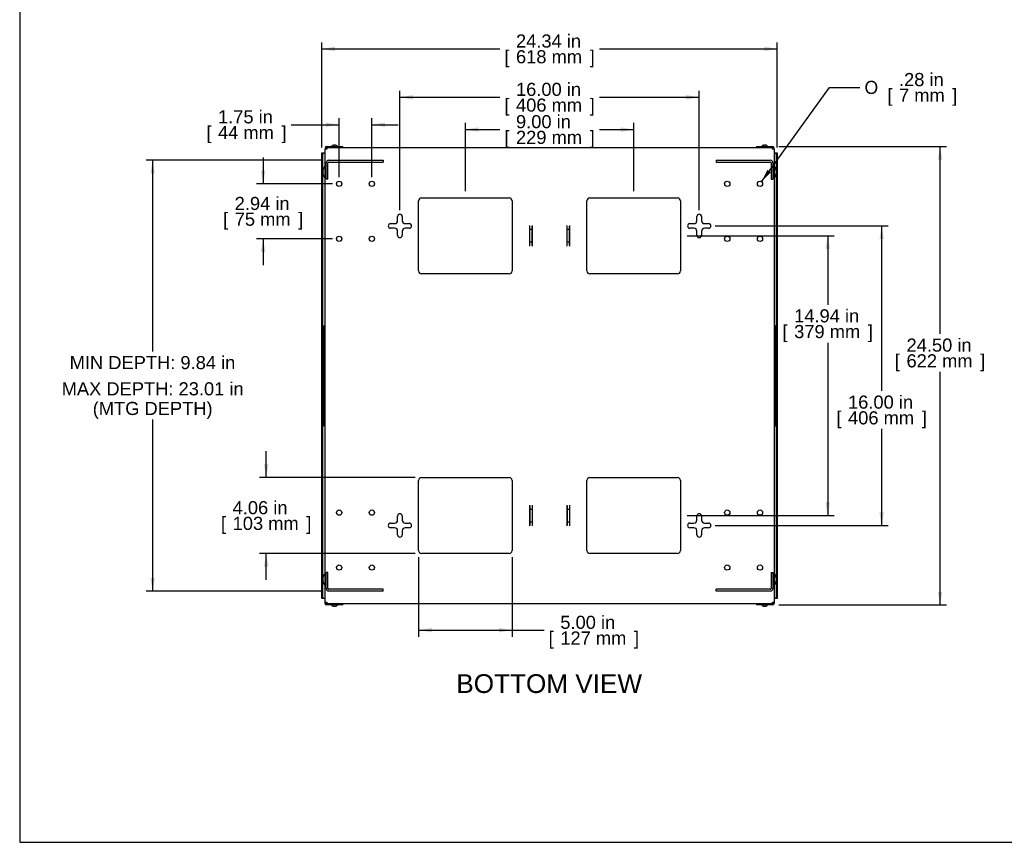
# Model space of a CAD drawing. Header units: inches. Extents: x 0 to 100, y 0 to 75.
# Tile 1 of 14: x 0 to 53, y 0 to 44. Entities that reach past the tile are written whole.
import ezdxf
from ezdxf import colors
from ezdxf.entities.mleader import LeaderData, LeaderLine
from ezdxf.enums import TextEntityAlignment as Align
from ezdxf.lldxf.tags import DXFTag
from ezdxf.math import Vec2, Vec3

# ---------------------------------------------------------------- set-up
doc = ezdxf.new("R2010")
doc.units = ezdxf.units.IN
doc.header["$MEASUREMENT"] = 0
for name, color, linetype in [('COM57176-23', 7, 'Continuous'), ('COM57177-2', 7, 'Continuous'), ('COM57179-3S', 7, 'Continuous'), ('Default', 7, 'Continuous'), ('HAN13044', 7, 'Continuous'), ('SCS19417', 7, 'Continuous'), ('SCS19496', 7, 'Continuous')]:
    doc.layers.add(name, color=color, linetype=linetype)
doc.styles.add('SEACAD_Arial', font='arial.ttf')
doc.styles.add('SEACAD_Solid_Edge_ANSI1_Symbols', font='txt')
tags = doc.linetypes.add('HIDDEN2', pattern=[0.1875, 0.125, -0.0625]).pattern_tags.tags
tags[6:7] = [DXFTag(74, 4), DXFTag(75, 0), DXFTag(340, '0'), DXFTag(46, 0.0), DXFTag(50, 0.0), DXFTag(44, 0.0), DXFTag(45, 0.0)]
tags[4:5] = [DXFTag(74, 4), DXFTag(75, 0), DXFTag(340, '0'), DXFTag(46, 0.0), DXFTag(50, 0.0), DXFTag(44, 0.0), DXFTag(45, 0.0)]
doc.dimstyles.new('WEB', dxfattribs={"dimtxt": 0.7, "dimasz": 0.7, "dimexe": 0.35, "dimexo": 0.35, "dimgap": 0.175, "dimtad": 0, "dimtih": 1, "dimtoh": 1, "dimzin": 4, "dimdsep": 46, "dimtxsty": 'SEACAD_Arial', "dimblk1": '_SE_FILLED', "dimblk2": '_SE_FILLED', "dimsah": 1, "dimcen": 0.35, "dimadec": 0, "dimazin": 0, "dimtfac": 0.8, "dimtdec": 0, "dimtofl": 0, "dimtmove": 0, "dimatfit": 3, "dimfxl": 1, "dimtolj": 1, "dimtzin": 4, "dimarcsym": 0})

# ---------------------------------------------------------------- blocks, each defined once
blk = doc.blocks.new('SE4')
at = {"layer": 'COM57176-23', "color": 7, "linetype": 'Continuous'}
for p, q in [((16.328, 37.092), (16.328, 37.034)), ((16.414, 37.034), (16.328, 37.034)), ((16.328, 12.822), (16.328, 37.034)), ((16.385, 37.092), (16.385, 37.034)), ((16.414, 37.178), (17.24, 37.178)), ((16.414, 37.121), (17.24, 37.121)), ((16.414, 37.12), (16.414, 37.034)), ((16.414, 37.12), (40.242, 37.12)), ((17.24, 37.178), (17.24, 37.121)), ((39.416, 37.178), (39.416, 37.121)), ((39.416, 37.178), (40.242, 37.178)), ((39.416, 37.121), (40.242, 37.121)), ((40.242, 37.034), (40.242, 37.12)), ((40.328, 37.034), (40.242, 37.034)), ((40.271, 37.034), (40.271, 37.092)), ((40.328, 37.034), (40.328, 37.092)), ((40.328, 37.034), (40.328, 12.822)), ((21.328, 30.525), (21.328, 34.271)), ((21.485, 34.428), (26.171, 34.428)), ((26.328, 34.271), (26.328, 30.525)), ((30.328, 30.525), (30.328, 34.271)), ((30.485, 34.428), (35.171, 34.428)), ((35.328, 34.271), (35.328, 30.525)), ((20.203, 33.21), (20.203, 33.428)), ((20.453, 33.428), (20.453, 33.21)), ((36.203, 33.21), (36.203, 33.428)), ((36.453, 33.428), (36.453, 33.21)), ((19.828, 33.053), (20.046, 33.053)), ((20.046, 32.803), (19.828, 32.803)), ((20.203, 32.428), (20.203, 32.646)), ((20.453, 32.646), (20.453, 32.428)), ((20.61, 33.053), (20.828, 33.053)), ((20.828, 32.803), (20.61, 32.803)), ((27.265, 32.951), (27.265, 32.951)), ((27.265, 31.844), (27.265, 32.951)), ((27.265, 32.911), (27.265, 32.951)), ((27.265, 32.738), (27.265, 32.911)), ((27.265, 32.058), (27.265, 32.738)), ((27.39, 32.738), (27.265, 32.738)), ((27.39, 32.951), (27.39, 31.844)), ((27.39, 32.951), (27.39, 32.951)), ((27.39, 32.951), (27.39, 32.911)), ((27.39, 32.738), (27.39, 32.911)), ((27.39, 32.058), (27.39, 32.738)), ((29.265, 32.951), (29.265, 32.951)), ((29.265, 31.844), (29.265, 32.951)), ((29.265, 32.911), (29.265, 32.951)), ((29.265, 32.738), (29.265, 32.911)), ((29.265, 32.058), (29.265, 32.738)), ((29.39, 32.738), (29.265, 32.738)), ((29.39, 32.951), (29.39, 31.844)), ((29.39, 32.951), (29.39, 32.951)), ((29.39, 32.951), (29.39, 32.911)), ((29.39, 32.738), (29.39, 32.911)), ((29.39, 32.058), (29.39, 32.738)), ((35.828, 33.053), (36.046, 33.053)), ((36.046, 32.803), (35.828, 32.803)), ((36.203, 32.428), (36.203, 32.646)), ((36.453, 32.646), (36.453, 32.428)), ((36.61, 33.053), (36.828, 33.053)), ((36.828, 32.803), (36.61, 32.803)), ((27.39, 32.058), (27.265, 32.058)), ((27.265, 31.884), (27.265, 32.058)), ((27.265, 31.844), (27.265, 31.884)), ((27.265, 31.844), (27.265, 31.844)), ((27.39, 31.884), (27.39, 32.058)), ((27.39, 31.884), (27.39, 31.844)), ((27.39, 31.844), (27.39, 31.844)), ((29.39, 32.058), (29.265, 32.058)), ((29.265, 31.884), (29.265, 32.058)), ((29.265, 31.844), (29.265, 31.884)), ((29.265, 31.844), (29.265, 31.844)), ((29.39, 31.884), (29.39, 32.058)), ((29.39, 31.884), (29.39, 31.844)), ((29.39, 31.844), (29.39, 31.844)), ((26.171, 30.368), (21.485, 30.368)), ((35.171, 30.368), (30.485, 30.368)), ((21.485, 19.488), (26.171, 19.488)), ((30.485, 19.488), (35.171, 19.488)), ((21.328, 15.585), (21.328, 19.331)), ((26.328, 19.331), (26.328, 15.585)), ((30.328, 15.585), (30.328, 19.331)), ((35.328, 19.331), (35.328, 15.585)), ((27.265, 18.011), (27.265, 18.011)), ((27.265, 16.904), (27.265, 18.011)), ((27.265, 17.971), (27.265, 18.011)), ((27.265, 17.971), (27.265, 17.798)), ((27.39, 18.011), (27.39, 16.904)), ((27.39, 18.011), (27.39, 18.011)), ((27.39, 18.011), (27.39, 17.971)), ((27.39, 17.971), (27.39, 17.798)), ((29.265, 18.011), (29.265, 18.011)), ((29.265, 16.904), (29.265, 18.011)), ((29.265, 17.971), (29.265, 18.011)), ((29.265, 17.971), (29.265, 17.798)), ((29.39, 18.011), (29.39, 16.904)), ((29.39, 18.011), (29.39, 18.011)), ((29.39, 18.011), (29.39, 17.971)), ((29.39, 17.971), (29.39, 17.798)), ((20.203, 17.21), (20.203, 17.428)), ((20.453, 17.428), (20.453, 17.21)), ((27.265, 17.798), (27.39, 17.798)), ((27.265, 17.798), (27.265, 17.118)), ((27.39, 17.798), (27.39, 17.118)), ((29.265, 17.798), (29.39, 17.798)), ((29.265, 17.798), (29.265, 17.118)), ((29.39, 17.798), (29.39, 17.118)), ((36.203, 17.21), (36.203, 17.428)), ((36.453, 17.428), (36.453, 17.21)), ((19.828, 17.053), (20.046, 17.053)), ((20.61, 17.053), (20.828, 17.053)), ((27.265, 17.118), (27.39, 17.118)), ((27.265, 17.118), (27.265, 16.944)), ((27.265, 16.904), (27.265, 16.944)), ((27.265, 16.904), (27.265, 16.904)), ((27.39, 17.118), (27.39, 16.944)), ((27.39, 16.944), (27.39, 16.904)), ((27.39, 16.904), (27.39, 16.904)), ((29.265, 17.118), (29.39, 17.118)), ((29.265, 17.118), (29.265, 16.944)), ((29.265, 16.904), (29.265, 16.944)), ((29.265, 16.904), (29.265, 16.904)), ((29.39, 17.118), (29.39, 16.944)), ((29.39, 16.944), (29.39, 16.904)), ((29.39, 16.904), (29.39, 16.904)), ((35.828, 17.053), (36.046, 17.053)), ((36.61, 17.053), (36.828, 17.053)), ((20.046, 16.803), (19.828, 16.803)), ((20.203, 16.428), (20.203, 16.646)), ((20.453, 16.646), (20.453, 16.428)), ((20.828, 16.803), (20.61, 16.803)), ((36.046, 16.803), (35.828, 16.803)), ((36.203, 16.428), (36.203, 16.646)), ((36.453, 16.646), (36.453, 16.428)), ((36.828, 16.803), (36.61, 16.803)), ((26.171, 15.428), (21.485, 15.428)), ((35.171, 15.428), (30.485, 15.428)), ((16.328, 12.822), (16.414, 12.822)), ((16.328, 12.764), (16.328, 12.822)), ((16.385, 12.764), (16.385, 12.822)), ((16.414, 12.822), (16.414, 12.736)), ((40.242, 12.736), (16.414, 12.736)), ((17.24, 12.735), (16.414, 12.735)), ((17.24, 12.678), (16.414, 12.678)), ((17.24, 12.678), (17.24, 12.735)), ((40.242, 12.735), (39.416, 12.735)), ((39.416, 12.678), (39.416, 12.735)), ((40.242, 12.678), (39.416, 12.678)), ((40.242, 12.822), (40.328, 12.822)), ((40.242, 12.736), (40.242, 12.822)), ((40.271, 12.822), (40.271, 12.764)), ((40.328, 12.822), (40.328, 12.764))]:
    blk.add_line(p, q, dxfattribs=at)
for centre in [(17.078, 35.178), (18.828, 35.178), (37.828, 35.178), (39.578, 35.178), (17.078, 32.24), (18.828, 32.24), (37.828, 32.24), (39.578, 32.24), (17.078, 17.615), (18.828, 17.615), (37.828, 17.615), (39.578, 17.615), (17.078, 14.678), (18.828, 14.678), (37.828, 14.678), (39.578, 14.678)]:
    blk.add_circle(centre, 0.141, dxfattribs=at)
for centre, radius, start, end in [((16.414, 37.092), 0.086, 90, 180), ((16.414, 37.092), 0.029, 90, 180), ((17.211, 37.092), 0.029, 74.9098, 90), ((17.211, 37.092), 0.086, 19.0008, 70.2931), ((39.445, 37.092), 0.086, 109.7069, 160.9992), ((39.445, 37.092), 0.029, 90, 105.0902), ((40.242, 37.092), 0.086, 0, 90), ((40.242, 37.092), 0.029, 0, 90), ((21.485, 34.271), 0.157, 90, 180), ((26.171, 34.271), 0.157, 0, 90), ((30.485, 34.271), 0.157, 90, 180), ((35.171, 34.271), 0.157, 0, 90), ((20.046, 33.21), 0.157, 270, 0), ((20.328, 33.428), 0.125, 0, 180), ((20.61, 33.21), 0.157, 180, 270), ((36.046, 33.21), 0.157, 270, 0), ((36.328, 33.428), 0.125, 0, 180), ((36.61, 33.21), 0.157, 180, 270), ((19.828, 32.928), 0.125, 90, 270), ((20.046, 32.646), 0.157, 0, 90), ((20.61, 32.646), 0.157, 90, 180), ((20.828, 32.928), 0.125, 270, 90), ((35.828, 32.928), 0.125, 90, 270), ((36.046, 32.646), 0.157, 0, 90), ((36.61, 32.646), 0.157, 90, 180), ((36.828, 32.928), 0.125, 270, 90), ((20.328, 32.428), 0.125, 180, 0), ((36.328, 32.428), 0.125, 180, 0), ((21.485, 30.525), 0.157, 180, 270), ((26.171, 30.525), 0.157, 270, 0), ((30.485, 30.525), 0.157, 180, 270), ((35.171, 30.525), 0.157, 270, 0), ((21.485, 19.331), 0.157, 90, 180), ((26.171, 19.331), 0.157, 0, 90), ((30.485, 19.331), 0.157, 90, 180), ((35.171, 19.331), 0.157, 0, 90), ((20.328, 17.428), 0.125, 0, 180), ((36.328, 17.428), 0.125, 0, 180), ((19.828, 16.928), 0.125, 90, 270), ((20.046, 17.21), 0.157, 270, 0), ((20.61, 17.21), 0.157, 180, 270), ((20.828, 16.928), 0.125, 270, 90), ((35.828, 16.928), 0.125, 90, 270), ((36.046, 17.21), 0.157, 270, 0), ((36.61, 17.21), 0.157, 180, 270), ((36.828, 16.928), 0.125, 270, 90), ((20.046, 16.646), 0.157, 0, 90), ((20.328, 16.428), 0.125, 180, 0), ((20.61, 16.646), 0.157, 90, 180), ((36.046, 16.646), 0.157, 0, 90), ((36.328, 16.428), 0.125, 180, 0), ((36.61, 16.646), 0.157, 90, 180), ((21.485, 15.585), 0.157, 180, 270), ((26.171, 15.585), 0.157, 270, 0), ((30.485, 15.585), 0.157, 180, 270), ((35.171, 15.585), 0.157, 270, 0), ((16.414, 12.764), 0.086, 180, 270), ((16.414, 12.764), 0.029, 180, 270), ((17.211, 12.764), 0.029, 270, 285.0902), ((17.211, 12.764), 0.086, 289.7069, 340.9992), ((39.445, 12.764), 0.086, 199.0008, 250.2931), ((39.445, 12.764), 0.029, 254.9098, 270), ((40.242, 12.764), 0.029, 270, 0), ((40.242, 12.764), 0.086, 270, 0)]:
    blk.add_arc(centre, radius, start, end, dxfattribs=at)
at = {"layer": 'COM57177-2', "color": 7, "linetype": 'Continuous'}
for p, q in [((16.156, 36.765), (16.156, 36.827)), ((16.156, 36.827), (16.213, 36.827)), ((16.156, 13.091), (16.156, 36.765)), ((16.213, 36.827), (16.242, 36.827)), ((16.213, 36.827), (16.213, 36.765)), ((16.213, 35.896), (16.213, 36.765)), ((16.242, 36.827), (16.328, 36.827)), ((40.328, 36.827), (40.414, 36.827)), ((40.414, 36.827), (40.443, 36.827)), ((40.443, 36.765), (40.443, 36.827)), ((40.443, 36.827), (40.5, 36.827)), ((40.443, 36.765), (40.443, 35.896)), ((40.5, 36.827), (40.5, 36.765)), ((40.5, 36.765), (40.5, 13.091)), ((16.213, 14.132), (16.213, 35.723)), ((40.443, 35.723), (40.443, 14.132)), ((16.213, 13.091), (16.213, 13.959)), ((40.443, 13.959), (40.443, 13.091)), ((16.156, 13.028), (16.156, 13.091)), ((16.213, 13.028), (16.156, 13.028)), ((16.213, 13.091), (16.213, 13.028)), ((16.242, 13.028), (16.213, 13.028)), ((16.328, 13.028), (16.242, 13.028)), ((40.414, 13.028), (40.328, 13.028)), ((40.443, 13.028), (40.414, 13.028)), ((40.443, 13.028), (40.443, 13.091)), ((40.5, 13.028), (40.443, 13.028)), ((40.5, 13.091), (40.5, 13.028))]:
    blk.add_line(p, q, dxfattribs=at)
at = {"layer": 'COM57179-3S', "color": 7, "linetype": 'HIDDEN2'}
for p, q in [((16.528, 36.435), (19.423, 36.435)), ((16.528, 36.34), (19.423, 36.34)), ((19.423, 36.435), (19.423, 36.34)), ((37.233, 36.435), (37.233, 36.34)), ((37.233, 36.435), (40.128, 36.435)), ((37.233, 36.34), (40.128, 36.34)), ((16.385, 35.435), (16.385, 36.292)), ((16.48, 35.435), (16.48, 36.292)), ((40.176, 36.292), (40.176, 35.435)), ((40.271, 36.292), (40.271, 35.435)), ((16.48, 35.435), (16.385, 35.435)), ((40.176, 35.435), (40.271, 35.435)), ((16.48, 14.421), (16.385, 14.421)), ((16.385, 13.564), (16.385, 14.421)), ((16.48, 13.564), (16.48, 14.421)), ((40.176, 14.421), (40.176, 13.564)), ((40.176, 14.421), (40.271, 14.421)), ((40.271, 14.421), (40.271, 13.564)), ((19.423, 13.516), (16.528, 13.516)), ((19.423, 13.421), (16.528, 13.421)), ((19.423, 13.421), (19.423, 13.516)), ((40.128, 13.516), (37.233, 13.516)), ((37.233, 13.421), (37.233, 13.516)), ((40.128, 13.421), (37.233, 13.421))]:
    blk.add_line(p, q, dxfattribs=at)
for centre, radius, start, end in [((16.528, 36.292), 0.143, 90, 180), ((16.528, 36.292), 0.048, 90, 180), ((40.128, 36.292), 0.143, 0, 90), ((40.128, 36.292), 0.048, 0, 90), ((16.528, 13.564), 0.143, 180, 270), ((16.528, 13.564), 0.048, 180, 270), ((40.128, 13.564), 0.048, 270, 0), ((40.128, 13.564), 0.143, 270, 360)]:
    blk.add_arc(centre, radius, start, end, dxfattribs=at)
at = {"layer": 'HAN13044', "color": 7, "linetype": 'Continuous'}
for p, q in [((16.291, 27.615), (16.253, 27.577)), ((16.253, 22.278), (16.253, 27.577)), ((16.328, 27.615), (16.291, 27.615)), ((16.291, 27.615), (16.291, 22.24)), ((40.328, 27.615), (40.365, 27.615)), ((40.365, 22.24), (40.365, 27.615)), ((40.365, 27.615), (40.403, 27.577)), ((40.403, 27.577), (40.403, 22.278)), ((16.291, 22.24), (16.253, 22.278)), ((16.328, 22.24), (16.291, 22.24)), ((40.328, 22.24), (40.365, 22.24)), ((40.365, 22.24), (40.403, 22.278))]:
    blk.add_line(p, q, dxfattribs=at)
at = {"layer": 'SCS19417', "color": 7, "linetype": 'Continuous'}
for p, q in [((16.706, 37.213), (16.703, 37.213)), ((16.703, 37.213), (16.703, 37.186)), ((16.706, 37.213), (16.706, 37.213)), ((16.759, 37.121), (16.759, 37.12)), ((16.809, 37.263), (16.809, 37.245)), ((16.846, 37.245), (16.846, 37.263)), ((16.897, 37.12), (16.897, 37.121)), ((16.95, 37.213), (16.953, 37.213)), ((16.95, 37.213), (16.95, 37.213)), ((16.953, 37.186), (16.953, 37.213)), ((39.706, 37.213), (39.703, 37.213)), ((39.703, 37.213), (39.703, 37.186)), ((39.706, 37.213), (39.706, 37.213)), ((39.759, 37.121), (39.759, 37.12)), ((39.809, 37.263), (39.809, 37.245)), ((39.846, 37.245), (39.846, 37.263)), ((39.897, 37.12), (39.897, 37.121)), ((39.95, 37.213), (39.953, 37.213)), ((39.95, 37.213), (39.95, 37.213)), ((39.953, 37.186), (39.953, 37.213)), ((16.703, 12.67), (16.703, 12.643)), ((16.706, 12.643), (16.703, 12.643)), ((16.706, 12.642), (16.706, 12.643)), ((16.759, 12.736), (16.759, 12.735)), ((16.897, 12.735), (16.897, 12.736)), ((16.95, 12.643), (16.953, 12.643)), ((16.95, 12.642), (16.95, 12.643)), ((16.953, 12.643), (16.953, 12.67)), ((39.703, 12.67), (39.703, 12.643)), ((39.706, 12.643), (39.703, 12.643)), ((39.706, 12.642), (39.706, 12.643)), ((39.759, 12.736), (39.759, 12.735)), ((39.897, 12.735), (39.897, 12.736)), ((39.95, 12.643), (39.953, 12.643)), ((39.95, 12.642), (39.95, 12.643)), ((39.953, 12.643), (39.953, 12.67)), ((16.809, 12.61), (16.809, 12.592)), ((16.846, 12.592), (16.846, 12.61)), ((39.809, 12.61), (39.809, 12.592)), ((39.846, 12.592), (39.846, 12.61))]:
    blk.add_line(p, q, dxfattribs=at)
at = {"layer": 'SCS19417', "color": 7, "linetype": 'HIDDEN2'}
for p, q in [((16.778, 37.121), (16.778, 37.12)), ((16.878, 37.121), (16.878, 37.12)), ((39.778, 37.121), (39.778, 37.12)), ((39.878, 37.121), (39.878, 37.12)), ((16.778, 12.735), (16.778, 12.736)), ((16.878, 12.735), (16.878, 12.736)), ((39.778, 12.735), (39.778, 12.736)), ((39.878, 12.735), (39.878, 12.736))]:
    blk.add_line(p, q, dxfattribs=at)
at = {"layer": 'SCS19417', "color": 7, "linetype": 'Continuous'}
for centre, start, end in [((16.711, 37.186), 180, 270), ((16.945, 37.186), 270, 0), ((39.711, 37.186), 180, 270), ((39.945, 37.186), 270, 0), ((16.711, 12.67), 90, 180), ((16.945, 12.67), 0, 90), ((39.711, 12.67), 90, 180), ((39.945, 12.67), 0, 90)]:
    blk.add_arc(centre, 0.008, start, end, dxfattribs=at)
for points in [[(16.706, 37.213), (16.706, 37.216), (16.707, 37.219), (16.709, 37.221)], [(16.946, 37.221), (16.948, 37.219), (16.95, 37.216), (16.95, 37.213)], [(39.706, 37.213), (39.706, 37.216), (39.707, 37.219), (39.709, 37.221)], [(39.946, 37.221), (39.948, 37.219), (39.95, 37.216), (39.95, 37.213)], [(16.709, 12.634), (16.707, 12.636), (16.706, 12.639), (16.706, 12.642)], [(16.95, 12.642), (16.95, 12.639), (16.948, 12.636), (16.946, 12.634)], [(39.709, 12.634), (39.707, 12.636), (39.706, 12.639), (39.706, 12.642)], [(39.95, 12.642), (39.95, 12.639), (39.948, 12.636), (39.946, 12.634)]]:
    blk.add_open_spline(points, degree=3, dxfattribs=at)
for points, knots in [([(16.709, 37.221), (16.716, 37.227), (16.723, 37.233), (16.739, 37.243), (16.747, 37.247), (16.764, 37.254), (16.773, 37.257), (16.791, 37.261), (16.8, 37.262), (16.809, 37.263)], [0, 0, 0, 0, 0.25, 0.25, 0.5, 0.5, 0.75, 0.75, 1, 1, 1, 1]), ([(16.809, 37.245), (16.815, 37.246), (16.822, 37.246), (16.834, 37.246), (16.84, 37.246), (16.846, 37.245)], [0, 0, 0, 0, 0.5, 0.5, 1, 1, 1, 1]), ([(16.846, 37.263), (16.855, 37.262), (16.865, 37.261), (16.882, 37.257), (16.891, 37.254), (16.908, 37.247), (16.917, 37.243), (16.932, 37.233), (16.939, 37.227), (16.946, 37.221)], [0, 0, 0, 0, 0.25, 0.25, 0.5, 0.5, 0.75, 0.75, 1, 1, 1, 1]), ([(39.709, 37.221), (39.716, 37.227), (39.723, 37.233), (39.739, 37.243), (39.747, 37.247), (39.764, 37.254), (39.773, 37.257), (39.791, 37.261), (39.8, 37.262), (39.809, 37.263)], [0, 0, 0, 0, 0.25, 0.25, 0.5, 0.5, 0.75, 0.75, 1, 1, 1, 1]), ([(39.809, 37.245), (39.815, 37.246), (39.822, 37.246), (39.834, 37.246), (39.84, 37.246), (39.846, 37.245)], [0, 0, 0, 0, 0.5, 0.5, 1, 1, 1, 1]), ([(39.846, 37.263), (39.855, 37.262), (39.865, 37.261), (39.882, 37.257), (39.891, 37.254), (39.908, 37.247), (39.917, 37.243), (39.932, 37.233), (39.939, 37.227), (39.946, 37.221)], [0, 0, 0, 0, 0.25, 0.25, 0.5, 0.5, 0.75, 0.75, 1, 1, 1, 1]), ([(16.809, 12.592), (16.8, 12.593), (16.791, 12.594), (16.773, 12.598), (16.764, 12.601), (16.747, 12.608), (16.739, 12.612), (16.723, 12.622), (16.716, 12.628), (16.709, 12.634)], [0, 0, 0, 0, 0.25, 0.25, 0.5, 0.5, 0.75, 0.75, 1, 1, 1, 1]), ([(16.946, 12.634), (16.939, 12.628), (16.932, 12.622), (16.917, 12.612), (16.908, 12.608), (16.891, 12.601), (16.883, 12.598), (16.864, 12.594), (16.855, 12.593), (16.846, 12.592)], [0, 0, 0, 0, 0.25, 0.25, 0.5, 0.5, 0.75, 0.75, 1, 1, 1, 1]), ([(39.809, 12.592), (39.8, 12.593), (39.791, 12.594), (39.773, 12.598), (39.764, 12.601), (39.747, 12.608), (39.739, 12.612), (39.723, 12.622), (39.716, 12.628), (39.709, 12.634)], [0, 0, 0, 0, 0.25, 0.25, 0.5, 0.5, 0.75, 0.75, 1, 1, 1, 1]), ([(39.946, 12.634), (39.939, 12.628), (39.932, 12.622), (39.917, 12.612), (39.908, 12.608), (39.891, 12.601), (39.883, 12.598), (39.864, 12.594), (39.855, 12.593), (39.846, 12.592)], [0, 0, 0, 0, 0.25, 0.25, 0.5, 0.5, 0.75, 0.75, 1, 1, 1, 1]), ([(16.846, 12.61), (16.84, 12.61), (16.834, 12.609), (16.821, 12.609), (16.815, 12.61), (16.809, 12.61)], [0, 0, 0, 0, 0.5, 0.5, 1, 1, 1, 1]), ([(39.846, 12.61), (39.84, 12.61), (39.834, 12.609), (39.821, 12.609), (39.815, 12.61), (39.809, 12.61)], [0, 0, 0, 0, 0.5, 0.5, 1, 1, 1, 1])]:
    blk.add_open_spline(points, degree=3, knots=knots, dxfattribs=at)
at = {"layer": 'SCS19496', "color": 7, "linetype": 'Continuous'}
for p, q in [((16.318, 36.1), (16.305, 36.1)), ((40.35, 36.1), (40.338, 36.1)), ((16.305, 35.52), (16.318, 35.52)), ((40.338, 35.52), (40.35, 35.52)), ((16.318, 14.336), (16.305, 14.336)), ((40.35, 14.336), (40.338, 14.336)), ((16.305, 13.756), (16.318, 13.756)), ((40.338, 13.756), (40.35, 13.756))]:
    blk.add_line(p, q, dxfattribs=at)
for centre, radius, start, end in [((16.736, 35.792), 0.534, 145.3645, 178.1109), ((16.736, 35.827), 0.534, 181.8891, 214.6355), ((16.305, 36.09), 0.01, 90, 145.3645), ((16.318, 36.09), 0.01, 0, 90), ((40.338, 36.09), 0.01, 90, 180), ((40.35, 36.09), 0.01, 34.6355, 90), ((39.919, 35.792), 0.534, 1.8891, 34.6355), ((39.919, 35.827), 0.534, 325.3645, 358.1109), ((16.305, 35.53), 0.01, 214.6355, 270), ((16.318, 35.53), 0.01, 270, 0), ((40.338, 35.53), 0.01, 180, 270), ((40.35, 35.53), 0.01, 270, 325.3645), ((16.736, 14.028), 0.534, 145.3645, 178.1109), ((16.305, 14.326), 0.01, 90, 145.3645), ((16.318, 14.326), 0.01, 0, 90), ((40.338, 14.326), 0.01, 90, 180), ((40.35, 14.326), 0.01, 34.6355, 90), ((39.919, 14.028), 0.534, 1.8891, 34.6355), ((16.736, 14.063), 0.534, 181.8891, 214.6355), ((16.305, 13.766), 0.01, 214.6355, 270), ((16.318, 13.766), 0.01, 270, 0), ((40.338, 13.766), 0.01, 180, 270), ((40.35, 13.766), 0.01, 270, 325.3645), ((39.919, 14.063), 0.534, 325.3645, 358.1109)]:
    blk.add_arc(centre, radius, start, end, dxfattribs=at)
blk = doc.blocks.new('DMBLK23')
at = {"layer": 'Default', "linetype": 'Continuous', "transparency": 16777216}
for points in [[(46.195, 32.228), (46.078, 32.928), (45.961, 32.228)], [(46.195, 17.628), (45.961, 17.628), (46.078, 16.928)]]:
    blk.add_hatch(color=7, dxfattribs=at).paths.add_polyline_path(points)
at = {"layer": 'Default', "color": 7, "linetype": 'Continuous', "transparency": 16777216}
for p, q in [((37.178, 32.928), (46.428, 32.928)), ((46.078, 32.928), (46.078, 24.112)), ((46.078, 22.082), (46.078, 16.928)), ((37.178, 16.928), (46.428, 16.928))]:
    blk.add_line(p, q, dxfattribs=at)
at = {"layer": 'Default', "color": 7, "linetype": 'Continuous', "transparency": 16777216, "style": 'SEACAD_Arial'}
for s, p in [('16.00 in', (44.282, 23.867)), ('[', (43.658, 23.027)), ('406 mm', (44.282, 23.027)), (']', (48.224, 23.027))]:
    blk.add_text(s, height=0.7, dxfattribs=at).set_placement(p, align=Align.TOP_LEFT)
blk = doc.blocks.new('_SE_FILLED')
at = {"color": 0}
blk.add_line((0, 0), (-1, 0), dxfattribs=at)
blk.add_solid([(0, 0), (-1, -0.1665), (-1, 0.1665), (0, 0)], dxfattribs=at)
blk = doc.blocks.new('DMBLK24')
at = {"layer": 'Default', "linetype": 'Continuous', "transparency": 16777216}
for points in [[(21.028, 39.921), (20.328, 39.805), (21.028, 39.688)], [(35.628, 39.921), (35.628, 39.688), (36.328, 39.805)]]:
    blk.add_hatch(color=7, dxfattribs=at).paths.add_polyline_path(points)
at = {"layer": 'Default', "color": 7, "linetype": 'Continuous', "transparency": 16777216}
for p, q in [((20.328, 33.778), (20.328, 40.155)), ((36.328, 33.778), (36.328, 40.155)), ((20.328, 39.805), (25.663, 39.805)), ((30.992, 39.805), (36.328, 39.805))]:
    blk.add_line(p, q, dxfattribs=at)
at = {"layer": 'Default', "color": 7, "linetype": 'Continuous', "transparency": 16777216, "style": 'SEACAD_Arial'}
for s, p in [('16.00 in', (26.532, 40.575)), ('[', (25.908, 39.735)), ('406 mm', (26.532, 39.735)), (']', (30.473, 39.735))]:
    blk.add_text(s, height=0.7, dxfattribs=at).set_placement(p, align=Align.TOP_LEFT)
blk = doc.blocks.new('DMBLK25')
at = {"layer": 'Default', "linetype": 'Continuous', "transparency": 16777216}
for points in [[(24.528, 38.195), (23.828, 38.079), (24.528, 37.962)], [(32.128, 38.195), (32.128, 37.962), (32.828, 38.079)]]:
    blk.add_hatch(color=7, dxfattribs=at).paths.add_polyline_path(points)
at = {"layer": 'Default', "color": 7, "linetype": 'Continuous', "transparency": 16777216}
for p, q in [((23.828, 34.778), (23.828, 38.429)), ((32.828, 34.778), (32.828, 38.429)), ((23.828, 38.079), (25.663, 38.079)), ((30.992, 38.079), (32.828, 38.079))]:
    blk.add_line(p, q, dxfattribs=at)
at = {"layer": 'Default', "color": 7, "linetype": 'Continuous', "transparency": 16777216, "style": 'SEACAD_Arial'}
for s, p in [('9.00 in', (26.532, 38.849)), ('[', (25.908, 38.009)), ('229 mm', (26.532, 38.009)), (']', (30.473, 38.009))]:
    blk.add_text(s, height=0.7, dxfattribs=at).set_placement(p, align=Align.TOP_LEFT)
blk = doc.blocks.new('DMBLK26')
at = {"layer": 'Default', "linetype": 'Continuous', "transparency": 16777216}
for points in [[(43.314, 31.698), (43.197, 32.398), (43.081, 31.698)], [(43.314, 18.158), (43.081, 18.158), (43.197, 17.458)]]:
    blk.add_hatch(color=7, dxfattribs=at).paths.add_polyline_path(points)
at = {"layer": 'Default', "color": 7, "linetype": 'Continuous', "transparency": 16777216}
for p, q in [((35.678, 32.398), (43.547, 32.398)), ((43.197, 32.398), (43.197, 28.721)), ((43.197, 26.691), (43.197, 17.458)), ((35.678, 17.458), (43.547, 17.458))]:
    blk.add_line(p, q, dxfattribs=at)
at = {"layer": 'Default', "color": 7, "linetype": 'Continuous', "transparency": 16777216, "style": 'SEACAD_Arial'}
for s, p in [('14.94 in', (41.402, 28.476)), ('[', (40.778, 27.636)), ('379 mm', (41.402, 27.636)), (']', (45.343, 27.636))]:
    blk.add_text(s, height=0.7, dxfattribs=at).set_placement(p, align=Align.TOP_LEFT)
blk = doc.blocks.new('DMBLK27')
at = {"layer": 'Default', "linetype": 'Continuous', "transparency": 16777216}
for points in [[(22.028, 11.215), (22.028, 11.449), (21.328, 11.332)], [(25.628, 11.215), (26.328, 11.332), (25.628, 11.449)]]:
    blk.add_hatch(color=7, dxfattribs=at).paths.add_polyline_path(points)
at = {"layer": 'Default', "color": 7, "linetype": 'Continuous', "transparency": 16777216}
for p, q in [((21.328, 15.235), (21.328, 10.982)), ((26.328, 15.235), (26.328, 10.982)), ((21.328, 11.332), (28.032, 11.332))]:
    blk.add_line(p, q, dxfattribs=at)
at = {"layer": 'Default', "color": 7, "linetype": 'Continuous', "transparency": 16777216, "style": 'SEACAD_Arial'}
for s, p in [('5.00 in', (28.901, 12.102)), ('[', (28.277, 11.262)), ('127 mm', (28.901, 11.262)), (']', (32.842, 11.262))]:
    blk.add_text(s, height=0.7, dxfattribs=at).set_placement(p, align=Align.TOP_LEFT)
blk = doc.blocks.new('DMBLK28')
at = {"layer": 'Default', "linetype": 'Continuous', "transparency": 16777216}
for points in [[(13.062, 20.188), (13.179, 19.488), (13.296, 20.188)], [(13.062, 14.728), (13.296, 14.728), (13.179, 15.428)]]:
    blk.add_hatch(color=7, dxfattribs=at).paths.add_polyline_path(points)
at = {"layer": 'Default', "color": 7, "linetype": 'Continuous', "transparency": 16777216}
for p, q in [((13.179, 19.488), (13.179, 20.888)), ((21.135, 19.488), (12.829, 19.488)), ((21.135, 15.428), (12.829, 15.428)), ((13.179, 14.028), (13.179, 15.428))]:
    blk.add_line(p, q, dxfattribs=at)
at = {"layer": 'Default', "color": 7, "linetype": 'Continuous', "transparency": 16777216, "style": 'SEACAD_Arial'}
for s, p in [('4.06 in', (11.383, 18.228)), ('[', (10.759, 17.388)), ('103 mm', (11.383, 17.388)), (']', (15.325, 17.388))]:
    blk.add_text(s, height=0.7, dxfattribs=at).set_placement(p, align=Align.TOP_LEFT)
blk = doc.blocks.new('DMBLK29')
at = {"layer": 'Default', "linetype": 'Continuous', "transparency": 16777216}
for points in [[(12.899, 35.878), (13.016, 35.178), (13.133, 35.878)], [(12.899, 31.54), (13.133, 31.54), (13.016, 32.24)]]:
    blk.add_hatch(color=7, dxfattribs=at).paths.add_polyline_path(points)
at = {"layer": 'Default', "color": 7, "linetype": 'Continuous', "transparency": 16777216}
for p, q in [((13.016, 36.578), (13.016, 35.178)), ((16.728, 35.178), (12.666, 35.178)), ((16.728, 32.24), (12.666, 32.24)), ((13.016, 32.24), (13.016, 30.84))]:
    blk.add_line(p, q, dxfattribs=at)
at = {"layer": 'Default', "color": 7, "linetype": 'Continuous', "transparency": 16777216, "style": 'SEACAD_Arial'}
for s, p in [('2.94 in', (11.494, 34.479)), ('[', (10.87, 33.639)), (']', (14.888, 33.639)), ('75 mm', (11.494, 33.639))]:
    blk.add_text(s, height=0.7, dxfattribs=at).set_placement(p, align=Align.TOP_LEFT)
blk = doc.blocks.new('DMBLK30')
at = {"layer": 'Default', "linetype": 'Continuous', "transparency": 16777216}
for points in [[(16.378, 38.453), (16.378, 38.22), (17.078, 38.337)], [(19.528, 38.453), (18.828, 38.337), (19.528, 38.22)]]:
    blk.add_hatch(color=7, dxfattribs=at).paths.add_polyline_path(points)
at = {"layer": 'Default', "color": 7, "linetype": 'Continuous', "transparency": 16777216}
for p, q in [((17.078, 35.528), (17.078, 38.687)), ((18.828, 35.528), (18.828, 38.687)), ((14.513, 38.337), (17.078, 38.337)), ((18.828, 38.337), (20.228, 38.337))]:
    blk.add_line(p, q, dxfattribs=at)
at = {"layer": 'Default', "color": 7, "linetype": 'Continuous', "transparency": 16777216, "style": 'SEACAD_Arial'}
for s, p in [('1.75 in', (10.6, 39.107)), ('[', (9.977, 38.267)), ('44 mm', (10.6, 38.267)), (']', (13.994, 38.267))]:
    blk.add_text(s, height=0.7, dxfattribs=at).set_placement(p, align=Align.TOP_LEFT)
blk = doc.blocks.new('DMBLK31')
at = {"layer": 'Default', "linetype": 'Continuous', "transparency": 16777216}
blk.add_hatch(color=7, dxfattribs=at).paths.add_polyline_path([(39.974, 35.928), (39.66, 35.292), (40.164, 35.791)])
at = {"layer": 'Default', "color": 7, "linetype": 'Continuous', "transparency": 16777216}
for p, q in [((39.66, 35.292), (43.29, 40.33)), ((43.29, 40.33), (44.921, 40.33))]:
    blk.add_line(p, q, dxfattribs=at)
for s, style, p in [('.28 in', 'SEACAD_Arial', (47.008, 41.1)), ('O', 'SEACAD_Solid_Edge_ANSI1_Symbols', (45.166, 40.68)), ('[', 'SEACAD_Arial', (46.384, 40.26)), ('7 mm', 'SEACAD_Arial', (47.008, 40.26)), (']', 'SEACAD_Arial', (49.854, 40.26))]:
    blk.add_text(s, height=0.7, dxfattribs=dict(at, style=style)).set_placement(p, align=Align.TOP_LEFT)
blk = doc.blocks.new('DMBLK35')
at = {"layer": 'Default', "linetype": 'Continuous', "transparency": 16777216}
for points in [[(16.856, 42.504), (16.156, 42.387), (16.856, 42.27)], [(39.8, 42.504), (39.8, 42.27), (40.5, 42.387)]]:
    blk.add_hatch(color=7, dxfattribs=at).paths.add_polyline_path(points)
at = {"layer": 'Default', "color": 7, "linetype": 'Continuous', "transparency": 16777216}
for p, q in [((16.156, 37.115), (16.156, 42.737)), ((40.5, 37.115), (40.5, 42.737)), ((16.156, 42.387), (25.663, 42.387)), ((30.992, 42.387), (40.5, 42.387))]:
    blk.add_line(p, q, dxfattribs=at)
at = {"layer": 'Default', "color": 7, "linetype": 'Continuous', "transparency": 16777216, "style": 'SEACAD_Arial'}
for s, p in [('24.34 in', (26.532, 43.157)), ('[', (25.908, 42.317)), ('618 mm', (26.532, 42.317)), (']', (30.473, 42.317))]:
    blk.add_text(s, height=0.7, dxfattribs=at).set_placement(p, align=Align.TOP_LEFT)
blk = doc.blocks.new('DMBLK36')
at = {"layer": 'Default', "linetype": 'Continuous', "transparency": 16777216}
for points in [[(49.322, 36.478), (49.205, 37.178), (49.089, 36.478)], [(49.322, 13.378), (49.089, 13.378), (49.205, 12.678)]]:
    blk.add_hatch(color=7, dxfattribs=at).paths.add_polyline_path(points)
at = {"layer": 'Default', "color": 7, "linetype": 'Continuous', "transparency": 16777216}
for p, q in [((40.592, 37.178), (49.555, 37.178)), ((49.205, 27.157), (49.205, 37.178)), ((49.205, 12.678), (49.205, 25.127)), ((40.592, 12.678), (49.555, 12.678))]:
    blk.add_line(p, q, dxfattribs=at)
at = {"layer": 'Default', "color": 7, "linetype": 'Continuous', "transparency": 16777216, "style": 'SEACAD_Arial'}
for s, p in [('24.50 in', (47.41, 26.912)), ('[', (46.786, 26.072)), ('622 mm', (47.41, 26.072)), (']', (51.351, 26.072))]:
    blk.add_text(s, height=0.7, dxfattribs=at).set_placement(p, align=Align.TOP_LEFT)
blk = doc.blocks.new('DMBLK38')
at = {"layer": 'Default', "linetype": 'Continuous', "transparency": 16777216}
for points in [[(6.99, 35.735), (7.224, 35.735), (7.107, 36.435)], [(6.99, 14.121), (7.107, 13.421), (7.224, 14.121)]]:
    blk.add_hatch(color=7, dxfattribs=at).paths.add_polyline_path(points)
at = {"layer": 'Default', "color": 7, "linetype": 'Continuous', "transparency": 16777216}
for p, q in [((16.178, 36.435), (6.757, 36.435)), ((7.107, 36.435), (7.107, 26.223)), ((7.107, 22.583), (7.107, 13.421)), ((16.178, 13.421), (6.757, 13.421))]:
    blk.add_line(p, q, dxfattribs=at)
at = {"layer": 'Default', "color": 7, "linetype": 'Continuous', "transparency": 16777216, "style": 'SEACAD_Arial'}
for s, p in [('MIN DEPTH: 9.84 in', (2.671, 25.978)), ('MAX DEPTH: 23.01 in', (2.245, 24.578)), ('(MTG DEPTH)', (3.904, 23.528))]:
    blk.add_text(s, height=0.7, dxfattribs=at).set_placement(p, align=Align.TOP_LEFT)
blk = doc.blocks.new('_DOT')
at = {"color": 0}
blk.add_line((0, 0), (-1, 0), dxfattribs=at)
at = {"color": 0, "const_width": 0.333}
blk.add_lwpolyline([(-0.1665, 0, 1), (0.1665, 0, 1)], format="xyb", close=True, dxfattribs=at)
blk = doc.blocks.new('Block222')
at = {"layer": 'Default', "color": 7, "linetype": 'Continuous'}
ml = blk.add_multileader_mtext('Standard', dxfattribs=at)
ml.set_content('{\\pxsm0.9;\\fArial|b1||i0||c0|p34;\\W1.;SDC243U24BK\\P}', color=7)
ml.set_leader_properties()
ml.set_arrow_properties(name='DOT')
ml.build(insert=Vec2(0, 0))
ml.multileader.update_dxf_attribs({"leader_type": 0, "dogleg_length": 0, "arrow_head_size": 2.25})
ctx = ml.context
ctx.base_point, ctx.char_height, ctx.arrow_head_size, ctx.landing_gap_size = Vec3(151.27, -85.88), 2.25, 2.25, 0.787
ctx.text_align_type = 1
notes = []
notes.append((ctx, [(0, (0, 0, 0), (0, 0), (1, 0), 1, [])]))
ctx.mtext.insert, ctx.mtext.alignment = Vec3(162.38, -84.73), 2
for ctx, leaders in notes:
    for number, flags, end, landing, length, lines in leaders:
        leader = LeaderData()
        leader.index, (leader.has_last_leader_line, leader.has_dogleg_vector, leader.attachment_direction) = number, flags
        leader.last_leader_point, leader.dogleg_vector, leader.dogleg_length = Vec3(end), Vec3(landing), length
        for number, points, colour, breaks in lines:
            line = LeaderLine()
            line.index, line.vertices, line.color, line.breaks = number, Vec3.list(points), colors.encode_raw_color(colour), breaks
            leader.lines.append(line)
        ctx.leaders.append(leader)

msp = doc.modelspace()

# ---------------------------------------------------------------- linework, layer by layer
at = {"layer": 'Default', "color": 7, "linetype": 'Continuous'}
for p, q in [((0, 74.937), (0, 0)), ((0, 0), (99.938, 0))]:
    msp.add_line(p, q, dxfattribs=at)

# ---------------------------------------------------------------- block references
at = {"layer": 'Default'}
msp.add_blockref('SE4', (0, 0), dxfattribs=at)
at = {"layer": 'Default', "color": 7, "xscale": 0.38, "yscale": 0.38, "zscale": 0.38}
msp.add_blockref('Block222', (33.641, 33.505), dxfattribs=at)

# ---------------------------------------------------------------- texts
at = {"layer": 'Default', "color": 7, "linetype": 'Continuous', "style": 'SEACAD_Arial'}
msp.add_text('BOTTOM VIEW', height=1, dxfattribs=at).set_placement((23.341, 8.978), align=Align.TOP_LEFT)

# ---------------------------------------------------------------- dimensions: what is measured, and where the dimension line sits
at = {"layer": 'Default', "color": 7, "linetype": 'Continuous'}
for base, p1, p2, angle, text, picture, middle, dimtype in [((16.156, 42.387), (16.156, 36.765), (40.5, 36.765), 0, '\\A1;<>', 'DMBLK35', (28.328, 42.387), 161), ((20.328, 39.805), (20.328, 33.428), (36.328, 33.428), 0, '\\A1;<>', 'DMBLK24', (28.328, 39.805), 161), ((17.078, 38.337), (17.078, 35.178), (18.828, 35.178), 0, '\\A1;<>', 'DMBLK30', (14.513, 38.337), 161), ((23.828, 38.079), (23.828, 34.428), (32.828, 34.428), 0, '\\A1;<>', 'DMBLK25', (28.328, 38.079), 161), ((49.205, 12.678), (40.242, 12.678), (40.242, 37.178), 90, '\\A1;<>', 'DMBLK36', (49.205, 26.142), 161), ((7.107, 13.421), (16.528, 36.435), (19.423, 13.421), 90, '\\A1;MIN DEPTH: 9.84 in\\P{}\\PMAX DEPTH: 23.01 in\\X(MTG DEPTH)', 'DMBLK38', (7.107, 24.928), 160), ((13.016, 35.178), (17.078, 35.178), (17.078, 32.24), 270, '\\A1;<>', 'DMBLK29', (13.016, 33.709), 161), ((46.078, 32.928), (36.828, 32.928), (36.828, 16.928), 270, '\\A1;<>', 'DMBLK23', (46.078, 23.097), 161), ((43.197, 32.398), (35.328, 32.398), (35.328, 17.458), 270, '\\A1;<>', 'DMBLK26', (43.197, 27.706), 161), ((13.179, 15.428), (21.485, 15.428), (21.485, 19.488), 90, '\\A1;<>', 'DMBLK28', (13.179, 17.458), 161), ((21.328, 11.332), (21.328, 15.585), (26.328, 15.585), 0, '\\A1;<>', 'DMBLK27', (28.032, 11.332), 161)]:
    dim = msp.add_linear_dim(base=base, p1=p1, p2=p2, angle=angle, text=text, dimstyle='WEB', override={"dimpost": '\\X'}, dxfattribs=at)
    dim.commit()
    dim.dimension.update_dxf_attribs({"geometry": picture, "text_midpoint": middle, "dimtype": dimtype})
dim = msp.add_diameter_dim_2p(p1=(39.496, 35.064), p2=(39.66, 35.292), text='\\A1;<>', dimstyle='WEB', override={"dimpost": '\\X'}, dxfattribs=at)
dim.commit()
dim.dimension.update_dxf_attribs({"geometry": 'DMBLK31', "text_midpoint": (44.921, 40.33), "dimtype": 163})

doc.saveas('drawing.dxf')
